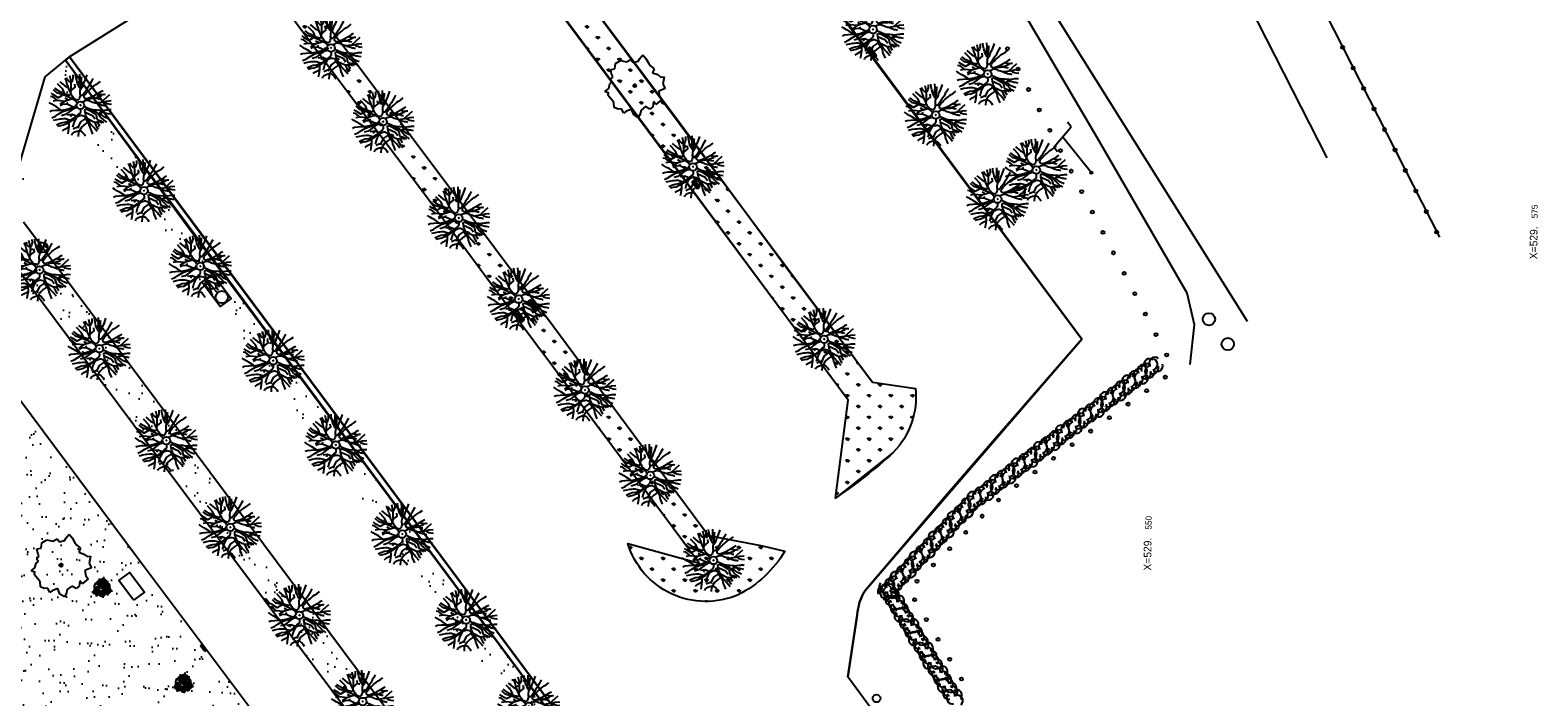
# Model space of a CAD drawing. Header units: metres. Extents: x 1575778 to 1575976, y 2262958 to 2263172.
# Tile 16 of 21: x 1575878 to 1575976, y 2263055 to 2263099. Entities that reach past the tile are written whole.
import ezdxf

# ---------------------------------------------------------------- set-up
doc = ezdxf.new("R2010")
doc.units = ezdxf.units.M
doc.header["$LTSCALE"] = 2
doc.header["$PDMODE"] = 34
doc.header["$PDSIZE"] = 0.3
doc.linetypes.add('CONTINU', pattern=[0])
doc.layers.get('0').update_dxf_attribs({"linetype": 'CONTINUOUS'})
for name, color, linetype in [('Enrobé', 254, 'CONTINUOUS'), ('Plan de masse', 253, 'CONTINUOUS'), ('Terre végétale', 3, 'CONTINUOUS'), ('VRD_REGARDS', 134, 'CONTINUOUS')]:
    doc.layers.add(name, color=color, linetype=linetype)
doc.layers.add('Muret', color=7, linetype='CONTINUOUS', lineweight=30)
pattern_1 = [(90, (0, 0), (-0.707106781, 0.707106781), [0.1875, -1.226713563]), (45, (0, 0), (-0.7071067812, 0.7071067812), [0.1875, -0.8125]), (135, (0, 0), (-0.7071067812, -0.7071067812), [0.1875, -0.8125])]

# ---------------------------------------------------------------- blocks, each defined once
blk = doc.blocks.new('188')
blk.add_circle((0, 0), 0.0197)
for centre, radius, start, end in [((-0.314, 0.016), 0.259, 60.95534, 290.4982), ((-0.136, 0.224), 0.244, 42.78405, 187.19433), ((-0.122, 0.103), 0.127, 45.63279, 268.81365), ((-0.039, -0.013), 0.173, 137.9595, 303.82294), ((0.064, 0.343), 0.149, 334.0644, 169.96976), ((0.028, 0.061), 0.114, 300.44881, 141.99452), ((0.277, 0.224), 0.231, 300.57948, 149.49282), ((0.285, -0.091), 0.245, 259.46731, 105.59121), ((-0.172, -0.255), 0.225, 139.23448, 343.60533), ((0.065, -0.056), 0.156, 199.40288, 9.26113), ((0.207, -0.342), 0.221, 201.5434, 50.99664)]:
    blk.add_arc(centre, radius, start, end)
for p in [(-0.424, 0.029), (0.079, 0.341), (0.385, 0.246), (-0.128, -0.325), (0.138, -0.069), (0.198, -0.394), (0.306, -0.04)]:
    blk.add_point(p)
blk = doc.blocks.new('189')
h = blk.add_hatch()
h.set_pattern_fill('ANSI31', color=256, scale=0.2, style=0)
h.set_pattern_definition([(45, (-527485.07046, -148351.732363), (-0.0176776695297, 0.0176776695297), [])])
edge = h.paths.add_edge_path()
edge.add_arc((0, 0), 0.1, 0, 360)
for p, q in [((-1.432, 0.934), (-1.183, 1.121)), ((-1.183, 1.121), (-0.996, 1.121)), ((-0.996, 1.308), (-0.747, 1.37)), ((-0.996, 1.121), (-0.996, 1.308)), ((-0.747, 1.37), (-0.685, 1.557)), ((-0.685, 1.557), (-0.56, 1.806)), ((-0.56, 1.806), (-0.311, 1.681)), ((-0.311, 1.681), (-0.062, 1.93)), ((-0.062, 1.93), (0.311, 1.868)), ((0.311, 1.868), (0.56, 1.557)), ((0.56, 1.557), (0.872, 1.494)), ((0.872, 1.494), (0.872, 1.245)), ((0.872, 1.245), (1.183, 1.121)), ((1.183, 1.121), (1.37, 1.183)), ((1.37, 1.183), (1.681, 1.245)), ((1.681, 1.245), (1.681, 0.934)), ((-1.93, -0.249), (-1.744, 0)), ((-1.744, 0.934), (-1.432, 0.934)), ((-1.619, 0.685), (-1.744, 0.934)), ((-1.744, 0.623), (-1.619, 0.685)), ((-1.744, 0.249), (-1.744, 0.623)), ((-1.744, 0), (-1.744, 0.249)), ((1.681, 0.062), (1.432, -0.062)), ((1.681, 0.934), (1.619, 0.56)), ((1.619, 0.56), (1.619, 0.374)), ((1.619, 0.374), (1.681, 0.062)), ((-1.806, -0.498), (-1.93, -0.249)), ((-1.619, -0.623), (-1.806, -0.498)), ((-1.681, -0.934), (-1.619, -0.623)), ((-1.494, -0.934), (-1.681, -0.934)), ((-1.121, -1.059), (-1.494, -0.934)), ((1.432, -0.062), (1.619, -0.374)), ((1.868, -0.747), (1.494, -1.059)), ((1.619, -0.374), (1.681, -0.623)), ((1.681, -0.623), (1.868, -0.747)), ((-1.245, -1.432), (-1.121, -1.059)), ((-1.121, -1.744), (-1.245, -1.432)), ((-0.934, -1.681), (-1.121, -1.744)), ((-0.685, -1.494), (-0.934, -1.681)), ((-0.311, -1.494), (-0.685, -1.494)), ((-0.187, -1.806), (-0.311, -1.494)), ((0.062, -1.806), (-0.187, -1.806)), ((0.311, -1.557), (0.062, -1.806)), ((0.311, -1.806), (0.311, -1.557)), ((0.81, -1.806), (0.311, -1.806)), ((0.996, -1.245), (0.81, -1.557)), ((0.81, -1.557), (0.81, -1.806)), ((1.432, -1.37), (0.996, -1.245)), ((1.494, -1.059), (1.432, -1.37))]:
    blk.add_line(p, q)
blk.add_circle((0, 0), 0.1)
blk = doc.blocks.new('471')
for p, q in [((0, 0), (1.5, 0)), ((0, -0.5), (0, 0)), ((0.04, -0.08), (0.15, 0)), ((0.3, 0), (0.08, -0.14)), ((0.14, -0.2), (0.45, 0)), ((0.6, 0), (0.22, -0.26)), ((0.3, -0.3), (0.75, 0)), ((0.9, 0), (0.39, -0.34)), ((0.49, -0.37), (1.05, 0)), ((1.2, 0), (0.61, -0.39)), ((0.75, -0.4), (1.35, 0)), ((1.5, 0), (0.92, -0.39)), ((1.5, 0), (1.5, -0.5)), ((1.5, -0.5), (0, -0.5))]:
    blk.add_line(p, q)
blk.add_ellipse((0.75, 0.11), major_axis=(0.769, 0), ratio=0.666667, start_param=-2.920278, end_param=-0.221314)
blk = doc.blocks.new('190')
for p, q in [((0.052, 0), (-0.052, 0)), ((0, -0.052), (0, 0.052))]:
    blk.add_line(p, q)
for points in [[(-0.619, 1.938), (-0.559, 1.732), (-0.46, 1.523), (-0.354, 1.285), (-0.291, 1.169), (-0.206, 1.053), (-0.142, 0.946), (-0.07, 0.952), (-0.02, 0.98), (0.016, 1.059), (0.061, 1.245), (0.098, 1.367), (0.171, 1.51), (0.208, 1.653), (0.282, 1.81), (0.336, 2.007)], [(-0.329, 1.239), (-0.245, 1.528), (-0.28, 2.015)], [(-0.09, 2.033), (-0.007, 1.626), (0.102, 1.375)], [(0.405, 1.994), (0.376, 1.859), (0.388, 1.766), (0.396, 1.687), (0.438, 1.6), (0.48, 1.557), (0.566, 1.542), (0.639, 1.591), (0.746, 1.669), (0.873, 1.838)], [(-1.176, 0.542), (-1.281, 0.892), (-1.358, 1.058), (-1.428, 1.273), (-1.465, 1.412)], [(-0.975, 1.17), (-1.217, 1.309)], [(-0.144, 0.639), (-0.647, 0.843), (-0.975, 1.17), (-1.062, 1.55), (-1.169, 1.665)], [(-0.44, 1.229), (-0.82, 1.291), (-0.941, 1.636), (-0.968, 1.79)], [(-0.084, 0.235), (-0.076, 0.245), (-0.062, 0.33), (-0.074, 0.466), (-0.144, 0.639), (-0.44, 1.229), (-0.646, 1.539), (-0.688, 1.589), (-0.738, 1.896)], [(0.437, 0.574), (0.37, 0.496), (0.276, 0.425), (0.182, 0.369), (0.097, 0.362), (0.039, 0.398), (-0.01, 0.492), (-0.038, 0.629), (-0.043, 0.765), (-0.014, 0.901), (0.002, 1.001), (0.132, 1.122), (0.27, 1.286), (0.378, 1.415), (0.51, 1.6), (0.67, 1.921)], [(0.132, 1.122), (0.476, 1.119), (0.579, 1.291)], [(1.723, 0.836), (1.536, 0.765), (1.37, 0.702), (1.204, 0.625), (1.038, 0.576), (0.888, 0.52), (0.686, 0.464), (0.578, 0.437), (0.47, 0.423), (0.428, 0.452), (0.413, 0.495), (0.421, 0.545), (0.45, 0.595), (0.515, 0.666), (0.603, 0.759), (0.675, 0.816), (0.747, 0.901), (0.855, 0.994), (0.993, 1.144), (1.109, 1.257), (1.182, 1.336), (1.239, 1.392)], [(0.655, 0.801), (0.898, 0.871), (1.071, 0.985), (1.258, 1.07), (1.587, 1.273)], [(0.686, 0.829), (0.676, 0.931), (0.713, 1.067), (0.728, 1.196), (0.773, 1.303), (0.838, 1.425), (0.926, 1.625), (1.021, 1.76)], [(0.711, 1.062), (0.821, 1.152), (0.894, 1.223), (0.995, 1.308), (1.082, 1.401), (1.24, 1.613)], [(-1.117, -0.371), (-1.319, -0.081), (-1.419, -0.002), (-1.525, 0.064), (-1.618, 0.137), (-1.796, 0.23), (-2.008, 0.328)], [(-1.963, 0.534), (-1.722, 0.466), (-1.45, 0.442), (-1.157, 0.397), (-0.957, 0.331), (-0.679, 0.22), (-0.472, 0.112), (-0.329, 0.06), (-0.249, 0.019)], [(-1.807, 0.935), (-1.668, 0.889), (-1.462, 0.758), (-1.27, 0.62), (-1.148, 0.519), (-0.835, 0.351), (-0.435, 0.198), (-0.292, 0.167), (-0.199, 0.188), (-0.161, 0.191)], [(-0.472, 0.112), (-1.148, 0.135), (-1.39, 0.239)], [(-0.677, -0.381), (-0.803, -0.141), (-1.062, 0.014)], [(-0.435, 0.198), (-0.613, 0.549), (-0.837, 0.756), (-1.044, 0.791)], [(-0.647, 0.843), (-1.01, 0.877)], [(-0.613, 0.549), (-0.561, 0.687)], [(-0.396, 0.741), (-0.492, 0.981)], [(0.239, 0.074), (0.295, 0.074), (0.388, 0.051), (0.459, 0.029), (0.546, -0.015), (0.602, -0.073), (0.645, -0.145), (0.679, -0.217), (0.715, -0.282), (0.758, -0.347), (0.814, -0.42), (0.857, -0.485), (0.906, -0.571), (0.934, -0.636), (0.992, -0.708), (1.041, -0.781), (1.083, -0.86), (1.154, -0.918), (1.19, -0.976), (1.24, -1.019)], [(1.739, -0.191), (1.585, -0.153), (1.326, -0.13), (0.983, -0.076), (0.782, -0.017), (0.653, 0.034), (0.56, 0.071), (0.504, 0.136), (0.497, 0.207), (0.526, 0.272), (0.584, 0.329), (0.678, 0.357), (0.778, 0.377), (0.872, 0.391), (0.994, 0.405), (1.13, 0.41), (1.252, 0.416), (1.374, 0.423), (1.489, 0.429), (1.633, 0.413), (1.798, 0.389), (1.999, 0.38)], [(-0.168, -0.185), (-0.174, -0.214), (-0.224, -0.285), (-0.283, -0.356), (-0.362, -0.391), (-0.491, -0.383), (-0.677, -0.381), (-0.856, -0.393), (-1.143, -0.369), (-1.428, -0.274), (-1.621, -0.158), (-1.842, -0.076), (-2.034, -0.032)], [(-1.8, -0.948), (-1.67, -0.837), (-1.445, -0.632), (-1.264, -0.397), (-1.472, -0.374), (-1.679, -0.329), (-1.851, -0.227), (-2.029, -0.149)], [(-1.953, -0.569), (-1.767, -0.571), (-1.575, -0.61), (-1.443, -0.63)], [(-0.288, -0.878), (-0.682, -0.848), (-1.01, -1.004), (-1.338, -0.917)], [(-0.699, -0.452), (-1.01, -0.589), (-1.304, -0.796)], [(-1.264, -0.397), (-0.985, -0.428), (-0.699, -0.452), (-0.542, -0.475), (-0.434, -0.512), (-0.378, -0.534), (-0.328, -0.584), (-0.271, -0.671), (-0.25, -0.757), (-0.288, -0.878), (-0.302, -1.008), (-0.319, -1.208), (-0.349, -1.379), (-0.43, -1.515), (-0.459, -1.601), (-0.565, -1.955)], [(-0.803, -0.141), (-0.975, -0.193)], [(-0.219, -2.023), (-0.23, -1.674), (-0.249, -1.357), (-0.195, -0.963), (-0.143, -0.748), (-0.048, -0.549), (0.025, -0.441), (0.075, -0.413), (0.133, -0.435), (0.182, -0.5), (0.245, -0.615), (0.331, -0.709), (0.409, -0.818), (0.479, -0.912), (0.507, -0.976), (0.543, -1.042), (0.543, -1.107), (0.535, -1.163), (0.52, -1.235), (0.526, -1.35), (0.533, -1.451), (0.546, -1.551), (0.559, -1.651), (0.572, -1.745), (0.601, -1.81), (0.632, -1.934)], [(-0.195, -0.963), (0.026, -1.435), (-0.077, -1.849), (-0.043, -1.935)], [(-0.048, -0.549), (0.199, -1.021), (0.182, -1.297)], [(0.787, -1.087), (0.644, -0.934), (0.545, -0.862), (0.459, -0.775), (0.332, -0.602), (0.261, -0.472), (0.212, -0.378), (0.163, -0.27), (0.127, -0.215)], [(0.245, -0.615), (0.406, -1.09), (0.268, -1.418), (0.406, -1.625), (0.493, -1.832)], [(0.622, -0.106), (0.681, -0.045), (0.731, -0.045), (0.832, -0.09), (0.889, -0.14), (0.953, -0.177), (1.017, -0.228), (1.074, -0.257), (1.131, -0.314), (1.174, -0.373), (1.202, -0.423), (1.238, -0.459), (1.294, -0.524)], [(0.859, -0.488), (1, -0.579), (1.114, -0.659), (1.27, -0.746), (1.385, -0.819), (1.513, -0.87), (1.754, -1.032)], [(1.46, -0.389), (1.367, -0.367), (1.282, -0.337), (1.21, -0.308), (1.109, -0.286), (1.053, -0.25), (1.038, -0.206), (1.039, -0.156), (1.077, -0.091)], [(1.183, -0.698), (1.926, -0.657)], [(1.328, -0.783), (1.356, -0.905), (1.426, -1.006), (1.483, -1.085), (1.622, -1.229)], [(1.368, -0.134), (1.384, -0.181), (1.44, -0.239), (1.468, -0.289), (1.526, -0.34), (1.582, -0.383), (1.64, -0.406), (1.698, -0.465)], [(-1.662, -1.174), (-1.593, -1.125), (-1.479, -1.119), (-1.371, -1.134), (-1.257, -1.171), (-1.143, -1.222), (-1.093, -1.259), (-1.036, -1.338), (-1.009, -1.445), (-1.003, -1.524), (-0.996, -1.624), (-1.016, -1.763)], [(-0.316, -1.172), (-0.62, -1.148), (-0.835, -1.16), (-1.05, -1.229), (-1.201, -1.3), (-1.382, -1.493)], [(-1.01, -1.004), (-1.027, -1.09)], [(0.026, -1.435), (0.32, -1.625), (0.355, -1.78)], [(0.173, -1.53), (0.13, -1.832)], [(0.863, -1.843), (0.739, -1.603), (0.698, -1.452), (0.669, -1.345), (0.635, -1.243), (0.62, -1.208), (0.534, -1.169)], [(0.625, -1.219), (0.628, -1.193), (0.649, -1.171), (0.692, -1.193), (0.772, -1.223), (0.828, -1.26), (0.893, -1.317), (0.956, -1.426), (1.005, -1.476), (1.056, -1.534), (1.17, -1.665)], [(0.763, -1.219), (0.786, -1.151), (0.765, -1.087), (0.808, -1.087), (0.844, -1.116), (0.901, -1.174), (0.987, -1.225), (1.108, -1.291), (1.18, -1.334), (1.251, -1.378), (1.386, -1.49)]]:
    blk.add_lwpolyline(points)
blk.add_circle((0, 0), 0.25)
blk = doc.blocks.new('480')
blk.add_circle((0, 0), 0.4)
blk = doc.blocks.new('376')
at = {"linetype": 'CONTINU', "ltscale": 3}
for p, q in [((-0.858, 2.835), (0.858, 3.137)), ((0, 0), (0, 2.986)), ((0.858, 3.137), (0.858, 3.525)), ((-0.858, 2.441), (-0.858, 2.835))]:
    blk.add_line(p, q, dxfattribs=at)
blk.add_circle((0, 0), 0.0817, dxfattribs=at)

msp = doc.modelspace()

# ---------------------------------------------------------------- hatches: boundary and pattern name
at = {"layer": 'Plan de masse'}
h = msp.add_hatch(dxfattribs=at)
h.set_pattern_fill('AR-SAND', color=256, scale=1.000034, angle=35.56035, style=0)
h.set_pattern_definition([(161.0833, (1575975.0691, 2262894.7678), (-1.570411, -1.118337), [0, -1.520051, 0, -1.700057, 0, -1.625054]), (131.0833, (1575975.0691, 2262894.7678), (-3.330142, -0.0867), [0, -0.820027, 0, -1.370046, 0, -0.525018]), (91.0833, (1575975.7495, 2262893.743), (-1.727357, 2.591293), [0, -0.500017, 0, -1.80006, 0, -2.350079]), (81.0833, (1575975.7495, 2262893.743), (-2.394092, 2.018933), [0, -0.250008, 0, -1.18004, 0, -1.350045])])
h.paths.add_polyline_path([(1575917.805, 2263043.275), (1575919.062, 2263044.184), (1575920.606, 2263045.423), (1575921.025, 2263050.608), (1575916.979, 2263047.631), (1575919.025, 2263044.84), (1575918.736, 2263044.625), (1575904.23, 2263064.146), (1575892.758, 2263079.585), (1575880.038, 2263096.698), (1575878.797, 2263095.675), (1575915.253, 2263046.694)])
h.paths.add_polyline_path([(1575890.962, 2263081.185), (1575891.001, 2263082.105), (1575890.551, 2263082.124), (1575890.512, 2263081.204)], flags=24)
h.paths.add_polyline_path([(1575889.651, 2263082.772), (1575890.838, 2263081.17), (1575890.115, 2263080.634), (1575888.928, 2263082.236)], flags=16)
h = msp.add_hatch(dxfattribs=at)
h.set_pattern_fill('AR-SAND', color=256, scale=1.000034, angle=35.56035, style=0)
h.set_pattern_definition([(161.0833, (1575975.0691, 2262894.7678), (-1.570411, -1.118337), [0, -1.520051, 0, -1.700057, 0, -1.625054]), (131.0833, (1575975.0691, 2262894.7678), (-3.330142, -0.0867), [0, -0.820027, 0, -1.370046, 0, -0.525018]), (91.0833, (1575975.7495, 2262893.743), (-1.727357, 2.591293), [0, -0.500017, 0, -1.80006, 0, -2.350079]), (81.0833, (1575975.7495, 2262893.743), (-2.394092, 2.018933), [0, -0.250008, 0, -1.18004, 0, -1.350045])])
edge = h.paths.add_edge_path()
edge.add_line((1575912.079, 2263039.482), (1575894.1, 2263063.622))
edge.add_line((1575894.1, 2263063.622), (1575877.306, 2263086.171))
edge.add_line((1575877.306, 2263086.171), (1575877.571, 2263090.675))
edge.add_line((1575877.571, 2263090.675), (1575875.547, 2263084.876))
edge.add_line((1575875.547, 2263084.876), (1575892.369, 2263062.362))
edge.add_line((1575892.369, 2263062.362), (1575909.282, 2263039.679))
edge.add_arc((1575910.745, 2263040.496), 1.675, 209.17412, 322.76543)
for points in [[(1575878.883, 2263084.454), (1575878.556, 2263084.489), (1575878.591, 2263084.816, -0.414214)], [(1575878.521, 2263084.162), (1575878.556, 2263084.489), (1575878.229, 2263084.524, 0.414214)]]:
    msp.add_hatch(color=256, dxfattribs=at).paths.add_polyline_path(points)
h = msp.add_hatch(dxfattribs=at)
h.set_pattern_fill('AR-SAND', color=256, scale=1.000033, angle=-0.43966, style=0)
h.set_pattern_definition([(76.3911, (1575768.0006, 2262811.7717), (-1.258813, 1.460225), [0, -1.520051, 0, -1.700057, 0, -1.625054]), (46.3911, (1575768.0006, 2262811.7717), (-0.394385, 3.307842), [0, -0.8200274, 0, -1.370046, 0, -0.5250176]), (6.3911, (1575767.0432, 2262810.9995), (2.420392, 1.959659), [0, -0.500017, 0, -1.80006, 0, -2.350079]), (356.3911, (1575767.0432, 2262810.9995), (1.78881, 2.57059), [0, -0.250008, 0, -1.1800395, 0, -1.350045])])
edge = h.paths.add_edge_path()
edge.add_line((1575850.876, 2263068.802), (1575859.527, 2263069.05))
edge.add_arc((1575854.124, 2263090.783), 22.395, 283.96049, 329.55171)
edge.add_line((1575873.43, 2263079.434), (1575873.644, 2263076.966))
edge.add_line((1575873.644, 2263076.966), (1575872.977, 2263076.389))
edge.add_line((1575872.977, 2263076.389), (1575873.554, 2263075.722))
edge.add_line((1575873.554, 2263075.722), (1575874.221, 2263076.299))
edge.add_line((1575874.221, 2263076.299), (1575873.644, 2263076.966))
edge.add_line((1575873.644, 2263076.966), (1575873.43, 2263079.434))
edge.add_line((1575873.43, 2263079.434), (1575884.713, 2263064.307))
edge.add_line((1575884.713, 2263064.307), (1575884.233, 2263063.312))
edge.add_line((1575884.233, 2263063.312), (1575883.512, 2263062.774))
edge.add_line((1575883.512, 2263062.774), (1575884.469, 2263061.491))
edge.add_line((1575884.469, 2263061.491), (1575885.19, 2263062.03))
edge.add_line((1575885.19, 2263062.03), (1575884.233, 2263063.312))
edge.add_line((1575884.233, 2263063.312), (1575884.713, 2263064.307))
edge.add_line((1575884.713, 2263064.307), (1575897.892, 2263046.71))
edge.add_line((1575897.892, 2263046.71), (1575896.817, 2263045.921))
edge.add_line((1575896.817, 2263045.921), (1575896.638, 2263045.765))
edge.add_line((1575896.638, 2263045.765), (1575894.147, 2263043.921))
edge.add_line((1575894.147, 2263043.921), (1575888.272, 2263051.858))
edge.add_line((1575888.272, 2263051.858), (1575873.415, 2263040.871))
edge.add_line((1575873.415, 2263040.871), (1575873.333, 2263041.004))
edge.add_line((1575873.333, 2263041.004), (1575871.57, 2263039.645))
edge.add_line((1575871.57, 2263039.645), (1575870.958, 2263040.704))
edge.add_line((1575870.958, 2263040.704), (1575867.895, 2263045.087))
edge.add_line((1575867.895, 2263045.087), (1575868.23, 2263045.375))
edge.add_line((1575868.23, 2263045.375), (1575867.942, 2263045.711))
edge.add_line((1575867.942, 2263045.711), (1575867.606, 2263045.423))
edge.add_line((1575867.606, 2263045.423), (1575867.895, 2263045.087))
edge.add_line((1575867.895, 2263045.087), (1575870.958, 2263040.704))
edge.add_line((1575870.958, 2263040.704), (1575866.159, 2263047.13))
edge.add_line((1575866.159, 2263047.13), (1575866.098, 2263047.023))
edge.add_line((1575866.098, 2263047.023), (1575850.285, 2263068.348))
edge.add_line((1575850.285, 2263068.348), (1575850.876, 2263068.802))
at = {"layer": 'Terre végétale'}
h = msp.add_hatch(dxfattribs=at)
h.set_pattern_fill('GRASS', color=256, style=0)
h.set_pattern_definition(pattern_1)
edge = h.paths.add_edge_path()
edge.add_line((1575903.672, 2263111.361), (1575905.191, 2263112.499))
edge.add_line((1575905.191, 2263112.499), (1575932.627, 2263075.72))
edge.add_line((1575932.627, 2263075.72), (1575935.437, 2263075.301))
edge.add_arc((1575930.204, 2263074.781), 5.259, -44.12407, 5.66743, ccw=False)
edge.add_line((1575933.979, 2263071.12), (1575930.213, 2263068.147))
edge.add_line((1575930.213, 2263068.147), (1575931.042, 2263074.537))
edge.add_line((1575931.042, 2263074.537), (1575903.672, 2263111.361))
h = msp.add_hatch(dxfattribs=at)
h.set_pattern_fill('GRASS', color=256, style=0)
h.set_pattern_definition(pattern_1)
edge = h.paths.add_edge_path()
edge.add_line((1575890.204, 2263101.805), (1575893.476, 2263103.86))
edge.add_arc((1575894.338, 2263099.199), 4.74, 22.77648, 100.4708, ccw=False)
edge.add_line((1575898.708, 2263101.034), (1575895.141, 2263101.652))
edge.add_line((1575895.141, 2263101.652), (1575904.265, 2263089.491))
edge.add_line((1575904.265, 2263089.491), (1575911.8, 2263079.401))
edge.add_line((1575911.8, 2263079.401), (1575917.936, 2263071.115))
edge.add_line((1575917.936, 2263071.115), (1575921.948, 2263065.726))
edge.add_line((1575921.948, 2263065.726), (1575925.462, 2263065.037))
edge.add_line((1575925.462, 2263065.037), (1575926.911, 2263064.691))
edge.add_arc((1575920.581, 2263068.417), 7.345, 296.66922, 329.51077, ccw=False)
edge.add_arc((1575921.773, 2263066.734), 5.315, 196.85089, 293.33321, ccw=False)
edge.add_line((1575916.687, 2263065.193), (1575921.343, 2263063.907))
edge.add_line((1575921.343, 2263063.907), (1575915.678, 2263071.524))
edge.add_line((1575915.678, 2263071.524), (1575908.005, 2263081.821))
edge.add_line((1575908.005, 2263081.821), (1575903.769, 2263087.522))
edge.add_line((1575903.769, 2263087.522), (1575898.435, 2263094.599))
edge.add_line((1575898.435, 2263094.599), (1575893.744, 2263100.924))
edge.add_line((1575893.744, 2263100.924), (1575890.204, 2263101.805))

# ---------------------------------------------------------------- linework, layer by layer
at = {"layer": 'Enrobé', "elevation": -0.439}
msp.add_lwpolyline([(1575935.177, 2263050.858), (1575931.021, 2263056.507), (1575931.323, 2263058.515), (1575931.635, 2263060.515, -0.131512), (1575932.166, 2263062.155), (1575946.261, 2263078.519), (1575915.417, 2263120.154), (1575905.191, 2263112.499), (1575932.627, 2263075.72), (1575935.437, 2263075.301, -0.220741), (1575933.979, 2263071.12), (1575930.213, 2263068.147), (1575931.042, 2263074.537), (1575903.672, 2263111.361), (1575903.934, 2263111.009), (1575903.894, 2263110.964), (1575903.346, 2263107.191, -0.503314), (1575902.642, 2263107.026, -0.300546), (1575901.609, 2263110.255), (1575901.609, 2263110.255), (1575880.302, 2263096.915), (1575916.951, 2263047.63)], format="xyb", dxfattribs=at)
at = {"layer": 'Muret', "linetype": 'Continuous'}
for points in [[(1575918.736, 2263044.625), (1575901.134, 2263068.244), (1575894.427, 2263077.261), (1575887.938, 2263085.972), (1575880.038, 2263096.698)], [(1575919.025, 2263044.839), (1575901.455, 2263068.483), (1575894.748, 2263077.5), (1575888.259, 2263086.211), (1575880.302, 2263096.915)]]:
    msp.add_lwpolyline(points, dxfattribs=at)
at = {"layer": 'Plan de masse'}
for p, q in [((1575878.726, 2263095.617), (1575880.302, 2263096.915)), ((1575875.547, 2263084.876), (1575878.726, 2263095.617)), ((1575881.247, 2263077.278), (1575875.547, 2263084.876)), ((1575873.43, 2263079.434), (1575884.713, 2263064.307))]:
    msp.add_line(p, q, dxfattribs=at)
at = {"layer": 'Plan de masse', "flags": 128}
for points in [[(1575925.489, 2263171.716), (1575969.57, 2263085.156)], [(1575962.263, 2263090.344), (1575927.881, 2263157.819), (1575927.205, 2263159.158), (1575921.732, 2263170.581)], [(1575877.306, 2263086.171), (1575912.079, 2263039.482)], [(1575953.103, 2263081.543), (1575953.593, 2263079.47), (1575953.301, 2263076.853)], [(1575909.282, 2263039.679), (1575881.247, 2263077.278)], [(1575884.469, 2263061.491), (1575883.512, 2263062.773), (1575884.233, 2263063.312), (1575885.19, 2263062.03), (1575884.469, 2263061.491)]]:
    msp.add_lwpolyline(points, dxfattribs=at)
for points in [[(1575957.071, 2263079.668), (1575940.662, 2263105.837), (1575921.587, 2263138.322, -0.017364), (1575921.156, 2263139.102, -0.033262), (1575920.487, 2263140.671)], [(1575920.336, 2263124.357), (1575924.204, 2263128.666, -0.177027), (1575924.862, 2263128.92, -0.174009), (1575925.519, 2263128.699), (1575928.253, 2263124.005), (1575947.259, 2263091.627), (1575953.103, 2263081.543)], [(1575884.713, 2263064.307), (1575899.172, 2263045.001), (1575900.985, 2263042.537, -0.089564), (1575902.611, 2263039.164, -0.121961), (1575902.751, 2263034.101), (1575901.698, 2263031.491)]]:
    msp.add_lwpolyline(points, format="xyb", dxfattribs=at)
for points, elevation in [([(1575915.417, 2263120.154), (1575922.903, 2263110.003), (1575930.011, 2263100.403), (1575937.763, 2263089.965), (1575946.261, 2263078.519), (1575941.029, 2263072.486), (1575937.373, 2263068.263), (1575932.166, 2263062.155, 0.131513), (1575931.635, 2263060.515), (1575931.323, 2263058.515), (1575931.021, 2263056.507)], -0.371), ([(1575932.627, 2263075.72), (1575935.437, 2263075.301, -0.22074), (1575933.979, 2263071.12, -0.033116), (1575930.213, 2263068.147), (1575931.042, 2263074.537), (1575925.262, 2263082.307), (1575918.037, 2263092.09), (1575912.976, 2263098.885), (1575903.672, 2263111.361)], -0.24)]:
    msp.add_lwpolyline(points, format="xyb", dxfattribs=dict(at, elevation=elevation))
at = {"layer": 'Plan de masse', "elevation": -0.379, "flags": 128}
msp.add_lwpolyline([(1575905.191, 2263112.499), (1575913.407, 2263101.528), (1575919.75, 2263093.039), (1575927.313, 2263082.804), (1575932.627, 2263075.72)], dxfattribs=at)
at = {"layer": 'Plan de masse', "elevation": -0.397, "flags": 128}
msp.add_lwpolyline([(1575890.204, 2263101.805), (1575893.476, 2263103.86, -0.352618), (1575898.708, 2263101.034), (1575895.141, 2263101.652), (1575904.265, 2263089.491), (1575911.8, 2263079.401), (1575917.936, 2263071.115), (1575921.948, 2263065.726), (1575925.462, 2263065.037), (1575926.911, 2263064.691, -0.144287), (1575923.878, 2263061.854, -0.447753), (1575916.687, 2263065.193), (1575921.343, 2263063.907), (1575915.678, 2263071.524), (1575908.005, 2263081.821), (1575903.769, 2263087.522), (1575898.435, 2263094.599), (1575893.744, 2263100.924), (1575890.204, 2263101.805)], format="xyb", close=True, dxfattribs=at)
at = {"layer": 'Plan de masse', "flags": 128}
for points in [[(1575919.025, 2263044.839), (1575893.047, 2263079.799), (1575880.302, 2263096.915), (1575880.038, 2263096.698), (1575892.758, 2263079.585), (1575918.736, 2263044.625)], [(1575889.651, 2263082.772), (1575890.838, 2263081.17), (1575890.115, 2263080.634), (1575888.928, 2263082.236)]]:
    msp.add_lwpolyline(points, close=True, dxfattribs=at)
at = {"layer": 'Plan de masse'}
for centre, radius in [((1575941.421, 2263097.451), 0.1), ((1575941.421, 2263097.451), 0.1), ((1575963.27, 2263097.528), 0.1), ((1575942.112, 2263096.12), 0.1), ((1575942.112, 2263096.12), 0.1), ((1575963.95, 2263096.192), 0.1), ((1575942.804, 2263094.789), 0.1), ((1575942.804, 2263094.789), 0.1), ((1575964.631, 2263094.855), 0.1), ((1575943.495, 2263093.457), 0.1), ((1575943.495, 2263093.457), 0.1), ((1575965.312, 2263093.518), 0.1), ((1575944.187, 2263092.126), 0.1), ((1575944.187, 2263092.126), 0.1), ((1575965.993, 2263092.181), 0.1), ((1575944.878, 2263090.795), 0.1), ((1575944.878, 2263090.795), 0.1), ((1575966.673, 2263090.845), 0.1), ((1575945.57, 2263089.464), 0.1), ((1575945.57, 2263089.464), 0.1), ((1575967.354, 2263089.508), 0.1), ((1575946.261, 2263088.133), 0.1), ((1575946.261, 2263088.133), 0.1), ((1575968.035, 2263088.171), 0.1), ((1575946.953, 2263086.802), 0.1), ((1575946.953, 2263086.802), 0.1), ((1575968.715, 2263086.835), 0.1), ((1575969.396, 2263085.498), 0.1), ((1575878.556, 2263084.489), 0.329), ((1575947.644, 2263085.47), 0.1), ((1575947.644, 2263085.47), 0.1), ((1575948.336, 2263084.139), 0.1), ((1575948.336, 2263084.139), 0.1), ((1575949.027, 2263082.808), 0.1), ((1575949.027, 2263082.808), 0.1), ((1575949.719, 2263081.477), 0.1), ((1575949.719, 2263081.477), 0.1), ((1575950.41, 2263080.146), 0.1), ((1575950.41, 2263080.146), 0.1), ((1575951.102, 2263078.815), 0.1), ((1575951.102, 2263078.815), 0.1), ((1575951.793, 2263077.483), 0.1), ((1575951.793, 2263077.483), 0.1), ((1575951.709, 2263076.035), 0.1), ((1575951.709, 2263076.035), 0.1), ((1575950.494, 2263075.156), 0.1), ((1575950.494, 2263075.156), 0.1), ((1575949.28, 2263074.276), 0.1), ((1575949.28, 2263074.276), 0.1), ((1575948.065, 2263073.396), 0.1), ((1575948.065, 2263073.396), 0.1), ((1575946.85, 2263072.516), 0.1), ((1575946.85, 2263072.516), 0.1), ((1575944.428, 2263070.745), 0.1), ((1575944.428, 2263070.745), 0.1), ((1575945.636, 2263071.635), 0.1), ((1575945.636, 2263071.635), 0.1), ((1575943.221, 2263069.854), 0.1), ((1575943.221, 2263069.854), 0.1), ((1575942.014, 2263068.963), 0.1), ((1575942.014, 2263068.963), 0.1), ((1575940.837, 2263068.039), 0.1), ((1575940.837, 2263068.039), 0.1), ((1575939.776, 2263066.978), 0.1), ((1575939.776, 2263066.978), 0.1), ((1575938.716, 2263065.917), 0.1), ((1575938.716, 2263065.917), 0.1), ((1575937.655, 2263064.856), 0.1), ((1575937.655, 2263064.856), 0.1), ((1575936.595, 2263063.795), 0.1), ((1575936.595, 2263063.795), 0.1), ((1575935.534, 2263062.734), 0.1), ((1575935.534, 2263062.734), 0.1), ((1575935.373, 2263061.526), 0.1), ((1575935.373, 2263061.526), 0.1), ((1575936.136, 2263060.234), 0.1), ((1575936.136, 2263060.234), 0.1), ((1575936.9, 2263058.943), 0.1), ((1575936.9, 2263058.943), 0.1), ((1575937.663, 2263057.652), 0.1), ((1575937.663, 2263057.652), 0.1), ((1575938.426, 2263056.361), 0.1), ((1575938.426, 2263056.361), 0.1), ((1575932.892, 2263055.094), 0.25)]:
    msp.add_circle(centre, radius, dxfattribs=at)
for centre, start, end in [((1575950.28, 2263076.479), 53.57871, 197.19018), ((1575950.501, 2263076.553), 51.956, 201.38312), ((1575950.153, 2263076.439), 267.56682, 56.99324), ((1575950.688, 2263076.866), 51.956, 201.38312), ((1575950.753, 2263076.408), 87.56682, 236.99324), ((1575951.04, 2263076.959), 51.956, 201.38312), ((1575950.897, 2263076.638), 233.57871, 17.19018), ((1575950.828, 2263076.868), 280.58856, 64.199), ((1575951.168, 2263076.777), 233.57871, 17.19018), ((1575948.842, 2263075.397), 53.57871, 197.19018), ((1575949.063, 2263075.47), 51.956, 201.38312), ((1575949.249, 2263075.783), 51.956, 201.38312), ((1575949.601, 2263075.876), 51.956, 201.38312), ((1575949.737, 2263076.071), 53.57871, 197.19018), ((1575949.39, 2263075.785), 280.58856, 64.199), ((1575949.73, 2263075.694), 233.57871, 17.19018), ((1575950.009, 2263076.209), 53.57871, 197.19018), ((1575949.866, 2263075.889), 231.956, 21.38312), ((1575950.078, 2263075.98), 100.58856, 244.199), ((1575950.218, 2263075.982), 231.956, 21.38312), ((1575950.405, 2263076.295), 231.956, 21.38312), ((1575950.625, 2263076.368), 233.57871, 17.19018), ((1575947.811, 2263074.7), 51.956, 201.38312), ((1575948.163, 2263074.793), 51.956, 201.38312), ((1575948.299, 2263074.988), 53.57871, 197.19018), ((1575947.951, 2263074.703), 280.58856, 64.199), ((1575948.571, 2263075.126), 53.57871, 197.19018), ((1575948.428, 2263074.806), 231.956, 21.38312), ((1575948.64, 2263074.897), 100.58856, 244.199), ((1575948.78, 2263074.899), 231.956, 21.38312), ((1575948.715, 2263075.357), 267.56682, 56.99324), ((1575948.967, 2263075.212), 231.956, 21.38312), ((1575949.315, 2263075.325), 87.56682, 236.99324), ((1575949.187, 2263075.286), 233.57871, 17.19018), ((1575949.458, 2263075.556), 233.57871, 17.19018), ((1575946.373, 2263073.618), 51.956, 201.38312), ((1575946.725, 2263073.711), 51.956, 201.38312), ((1575946.861, 2263073.906), 53.57871, 197.19018), ((1575946.513, 2263073.62), 280.58856, 64.199), ((1575947.133, 2263074.044), 53.57871, 197.19018), ((1575946.99, 2263073.724), 231.956, 21.38312), ((1575947.201, 2263073.815), 100.58856, 244.199), ((1575947.404, 2263074.314), 53.57871, 197.19018), ((1575947.342, 2263073.817), 231.956, 21.38312), ((1575947.624, 2263074.388), 51.956, 201.38312), ((1575947.276, 2263074.274), 267.56682, 56.99324), ((1575947.528, 2263074.13), 231.956, 21.38312), ((1575947.876, 2263074.243), 87.56682, 236.99324), ((1575947.749, 2263074.203), 233.57871, 17.19018), ((1575948.02, 2263074.473), 233.57871, 17.19018), ((1575948.292, 2263074.612), 233.57871, 17.19018), ((1575944.935, 2263072.535), 51.956, 201.38312), ((1575945.287, 2263072.628), 51.956, 201.38312), ((1575945.423, 2263072.823), 53.57871, 197.19018), ((1575945.075, 2263072.538), 280.58856, 64.199), ((1575945.694, 2263072.961), 53.57871, 197.19018), ((1575945.763, 2263072.732), 100.58856, 244.199), ((1575945.966, 2263073.232), 53.57871, 197.19018), ((1575945.903, 2263072.734), 231.956, 21.38312), ((1575946.186, 2263073.305), 51.956, 201.38312), ((1575945.838, 2263073.192), 267.56683, 56.99324), ((1575946.09, 2263073.047), 231.956, 21.38312), ((1575946.438, 2263073.16), 87.56683, 236.99324), ((1575946.311, 2263073.121), 233.57871, 17.19018), ((1575946.582, 2263073.391), 233.57871, 17.19018), ((1575946.854, 2263073.529), 233.57871, 17.19018), ((1575943.497, 2263071.453), 51.956, 201.38312), ((1575943.849, 2263071.546), 51.956, 201.38312), ((1575943.985, 2263071.741), 53.57871, 197.19018), ((1575944.256, 2263071.879), 53.57871, 197.19018), ((1575944.325, 2263071.65), 100.58856, 244.199), ((1575944.528, 2263072.149), 53.57871, 197.19018), ((1575944.748, 2263072.223), 51.956, 201.38312), ((1575944.4, 2263072.109), 267.56683, 56.99324), ((1575944.652, 2263071.964), 231.956, 21.38312), ((1575945, 2263072.078), 87.56683, 236.99324), ((1575944.873, 2263072.038), 233.57871, 17.19018), ((1575945.144, 2263072.308), 233.57871, 17.19018), ((1575945.415, 2263072.447), 233.57871, 17.19018), ((1575945.551, 2263072.641), 231.956, 21.38312), ((1575942.547, 2263070.658), 53.57871, 197.19018), ((1575942.818, 2263070.796), 53.57871, 197.19018), ((1575942.887, 2263070.567), 100.58856, 244.199), ((1575943.089, 2263071.067), 53.57871, 197.19018), ((1575943.31, 2263071.14), 51.956, 201.38312), ((1575942.962, 2263071.027), 267.56683, 56.99324), ((1575943.214, 2263070.882), 231.956, 21.38312), ((1575943.562, 2263070.995), 87.56683, 236.99324), ((1575943.434, 2263070.956), 233.57871, 17.19018), ((1575943.706, 2263071.226), 233.57871, 17.19018), ((1575943.637, 2263071.455), 280.58856, 64.199), ((1575943.977, 2263071.364), 233.57871, 17.19018), ((1575944.113, 2263071.559), 231.956, 21.38312), ((1575944.465, 2263071.652), 231.956, 21.38312), ((1575941.108, 2263069.576), 53.57871, 197.19018), ((1575941.38, 2263069.714), 53.57871, 197.19018), ((1575941.651, 2263069.984), 53.57871, 197.19018), ((1575941.872, 2263070.058), 51.956, 201.38312), ((1575941.524, 2263069.944), 267.56683, 56.99324), ((1575941.776, 2263069.799), 231.956, 21.38312), ((1575942.058, 2263070.37), 51.956, 201.38312), ((1575942.124, 2263069.913), 87.56683, 236.99324), ((1575941.996, 2263069.873), 233.57871, 17.19018), ((1575942.41, 2263070.463), 51.956, 201.38312), ((1575942.267, 2263070.143), 233.57871, 17.19018), ((1575942.199, 2263070.373), 280.58856, 64.199), ((1575942.539, 2263070.282), 233.57871, 17.19018), ((1575942.675, 2263070.476), 231.956, 21.38312), ((1575943.027, 2263070.569), 231.956, 21.38312), ((1575939.942, 2263068.631), 53.57871, 197.19018), ((1575940.213, 2263068.902), 53.57871, 197.19018), ((1575940.433, 2263068.975), 51.956, 201.38312), ((1575940.085, 2263068.862), 267.56683, 56.99324), ((1575940.62, 2263069.288), 51.956, 201.38312), ((1575940.685, 2263068.83), 87.56683, 236.99324), ((1575940.558, 2263068.791), 233.57871, 17.19018), ((1575940.972, 2263069.381), 51.956, 201.38312), ((1575940.829, 2263069.061), 233.57871, 17.19018), ((1575940.76, 2263069.29), 280.58856, 64.199), ((1575941.101, 2263069.199), 233.57871, 17.19018), ((1575941.237, 2263069.394), 231.956, 21.38312), ((1575941.449, 2263069.485), 100.58856, 244.199), ((1575941.589, 2263069.487), 231.956, 21.38312), ((1575938.788, 2263067.768), 62.99139, 206.60281), ((1575938.995, 2263067.893), 51.956, 201.38312), ((1575938.668, 2263067.708), 276.97956, 66.40566), ((1575939.182, 2263068.205), 51.956, 201.38312), ((1575939.247, 2263067.748), 87.56683, 236.99324), ((1575939.534, 2263068.298), 51.956, 201.38312), ((1575939.391, 2263067.978), 233.57871, 17.19018), ((1575939.67, 2263068.493), 53.57871, 197.19018), ((1575939.322, 2263068.208), 280.58856, 64.199), ((1575939.663, 2263068.117), 233.57871, 17.19018), ((1575939.799, 2263068.311), 231.956, 21.38312), ((1575940.011, 2263068.402), 100.58856, 244.199), ((1575940.151, 2263068.404), 231.956, 21.38312), ((1575940.338, 2263068.717), 231.956, 21.38312), ((1575937.751, 2263066.574), 61.36868, 210.79574), ((1575937.885, 2263066.913), 61.36868, 210.79574), ((1575938.217, 2263067.062), 61.36868, 210.79574), ((1575938.319, 2263067.276), 62.99139, 206.60281), ((1575938.022, 2263066.938), 290.00127, 73.6114), ((1575938.564, 2263067.457), 62.99139, 206.60281), ((1575938.373, 2263066.904), 242.99139, 26.60281), ((1575938.67, 2263067.242), 110.00127, 253.6114), ((1575938.476, 2263067.118), 241.36868, 30.79574), ((1575938.808, 2263067.267), 241.36868, 30.79574), ((1575938.941, 2263067.606), 241.36868, 30.79574), ((1575939.12, 2263067.708), 233.57871, 17.19018), ((1575936.643, 2263065.61), 61.36868, 210.79574), ((1575936.975, 2263065.759), 61.36868, 210.79574), ((1575937.077, 2263065.973), 62.99139, 206.60281), ((1575936.781, 2263065.635), 290.00127, 73.6114), ((1575937.322, 2263066.154), 62.99139, 206.60281), ((1575937.428, 2263065.939), 110.00127, 253.6114), ((1575937.234, 2263065.815), 241.36868, 30.79574), ((1575937.546, 2263066.465), 62.99139, 206.60281), ((1575937.566, 2263065.964), 241.36868, 30.79574), ((1575937.427, 2263066.405), 276.97956, 66.40566), ((1575937.699, 2263066.303), 241.36868, 30.79574), ((1575938.024, 2263066.472), 96.97956, 246.40566), ((1575937.904, 2263066.412), 242.99139, 26.60281), ((1575938.128, 2263066.723), 242.99139, 26.60281), ((1575935.835, 2263064.67), 62.99139, 206.60281), ((1575936.081, 2263064.851), 62.99139, 206.60281), ((1575936.186, 2263064.636), 110.00127, 253.6114), ((1575936.304, 2263065.162), 62.99139, 206.60281), ((1575936.51, 2263065.271), 61.36868, 210.79574), ((1575936.185, 2263065.102), 276.97956, 66.40566), ((1575936.457, 2263065), 241.36868, 30.79574), ((1575936.782, 2263065.169), 96.97956, 246.40566), ((1575936.663, 2263065.109), 242.99139, 26.60281), ((1575936.886, 2263065.42), 242.99139, 26.60281), ((1575937.131, 2263065.601), 242.99139, 26.60281), ((1575935.062, 2263063.859), 62.99139, 206.60281), ((1575935.268, 2263063.967), 61.36868, 210.79574), ((1575934.943, 2263063.799), 276.97956, 66.40566), ((1575935.401, 2263064.306), 61.36868, 210.79574), ((1575935.54, 2263063.866), 96.97956, 246.40566), ((1575935.421, 2263063.806), 242.99139, 26.60281), ((1575935.733, 2263064.456), 61.36868, 210.79574), ((1575935.644, 2263064.117), 242.99139, 26.60281), ((1575935.539, 2263064.331), 290.00127, 73.6114), ((1575935.89, 2263064.297), 242.99139, 26.60281), ((1575935.992, 2263064.512), 241.36868, 30.79574), ((1575936.324, 2263064.661), 241.36868, 30.79574), ((1575934.026, 2263062.664), 61.36868, 210.79574), ((1575934.159, 2263063.003), 61.36868, 210.79574), ((1575934.491, 2263063.153), 61.36868, 210.79574), ((1575934.594, 2263063.367), 62.99139, 206.60281), ((1575934.297, 2263063.028), 290.00127, 73.6114), ((1575934.839, 2263063.548), 62.99139, 206.60281), ((1575934.648, 2263062.994), 242.99139, 26.60281), ((1575934.944, 2263063.333), 110.00127, 253.6114), ((1575934.75, 2263063.209), 241.36868, 30.79574), ((1575935.082, 2263063.358), 241.36868, 30.79574), ((1575935.215, 2263063.697), 241.36868, 30.79574), ((1575933.352, 2263062.064), 62.99139, 206.60281), ((1575933.429, 2263062.354), 136.47191, 285.8971), ((1575933.488, 2263061.994), 136.47191, 285.8971), ((1575933.499, 2263062.134), 5.103, 148.71341), ((1575933.597, 2263062.245), 62.99139, 206.60281), ((1575933.703, 2263062.03), 110.00127, 253.6114), ((1575933.508, 2263061.905), 241.36868, 30.79574), ((1575933.781, 2263061.778), 136.47191, 285.8971), ((1575933.821, 2263062.556), 62.99139, 206.60281), ((1575933.622, 2263062.464), 318.09463, 101.7042), ((1575933.949, 2263062.016), 172.08163, 321.50735), ((1575933.734, 2263062.181), 318.09463, 101.7042), ((1575933.84, 2263062.055), 241.36868, 30.79574), ((1575933.701, 2263062.495), 276.97956, 66.40566), ((1575933.974, 2263062.394), 241.36868, 30.79574), ((1575933.977, 2263061.885), 318.09463, 101.7042), ((1575934.298, 2263062.563), 96.97956, 246.40566), ((1575934.029, 2263061.658), 316.47191, 105.8971), ((1575934.179, 2263062.502), 242.99139, 26.60281), ((1575934.402, 2263062.813), 242.99139, 26.60281), ((1575933.833, 2263061.552), 138.09463, 281.7042), ((1575933.861, 2263061.421), 352.08163, 141.50735), ((1575934.076, 2263061.256), 138.09463, 281.7042), ((1575934.188, 2263060.973), 138.09463, 281.7042), ((1575934.311, 2263061.303), 185.103, 328.71341), ((1575934.369, 2263060.818), 136.47191, 285.8971), ((1575934.322, 2263061.442), 316.47191, 105.8971), ((1575934.381, 2263061.083), 316.47191, 105.8971), ((1575934.562, 2263060.929), 318.09463, 101.7042), ((1575934.674, 2263060.646), 318.09463, 101.7042), ((1575934.428, 2263060.459), 136.47191, 285.8971), ((1575934.439, 2263060.599), 5.103, 148.71341), ((1575934.721, 2263060.243), 136.47191, 285.8971), ((1575934.773, 2263060.017), 138.09463, 281.7042), ((1575934.801, 2263059.886), 352.08163, 141.50735), ((1575934.889, 2263060.48), 172.08163, 321.50735), ((1575934.917, 2263060.35), 318.09463, 101.7042), ((1575934.969, 2263060.123), 316.47191, 105.8971), ((1575935.262, 2263059.907), 316.47191, 105.8971), ((1575935.016, 2263059.721), 138.09463, 281.7042), ((1575935.128, 2263059.437), 138.09463, 281.7042), ((1575935.251, 2263059.768), 185.103, 328.71341), ((1575935.309, 2263059.283), 136.47191, 285.8971), ((1575935.368, 2263058.924), 136.47191, 285.8971), ((1575935.379, 2263059.064), 5.103, 148.71341), ((1575935.321, 2263059.548), 316.47191, 105.8971), ((1575935.502, 2263059.394), 318.09463, 101.7042), ((1575935.614, 2263059.11), 318.09463, 101.7042), ((1575935.857, 2263058.815), 318.09463, 101.7042), ((1575935.661, 2263058.708), 136.47191, 285.8971), ((1575935.713, 2263058.482), 138.09463, 281.7042), ((1575935.741, 2263058.351), 352.08163, 141.50735), ((1575935.83, 2263058.945), 172.08163, 321.50735), ((1575935.957, 2263058.186), 138.09463, 281.7042), ((1575936.068, 2263057.902), 138.09463, 281.7042), ((1575935.909, 2263058.588), 316.47191, 105.8971), ((1575936.191, 2263058.233), 185.103, 328.71341), ((1575936.202, 2263058.372), 316.47191, 105.8971), ((1575936.261, 2263058.013), 316.47191, 105.8971), ((1575936.442, 2263057.859), 318.09463, 101.7042), ((1575936.249, 2263057.748), 136.47191, 285.8971), ((1575936.308, 2263057.389), 136.47191, 285.8971), ((1575936.319, 2263057.529), 5.103, 148.71341), ((1575936.601, 2263057.173), 136.47191, 285.8971), ((1575936.653, 2263056.947), 138.09463, 281.7042), ((1575936.681, 2263056.816), 352.08163, 141.50735), ((1575936.77, 2263057.41), 172.08163, 321.50735), ((1575936.554, 2263057.575), 318.09463, 101.7042), ((1575936.797, 2263057.28), 318.09463, 101.7042), ((1575936.849, 2263057.053), 316.47191, 105.8971), ((1575937.143, 2263056.837), 316.47191, 105.8971), ((1575936.897, 2263056.651), 138.09463, 281.7042), ((1575937.008, 2263056.367), 138.09463, 281.7042), ((1575937.131, 2263056.697), 185.103, 328.71341), ((1575937.189, 2263056.213), 136.47191, 285.8971), ((1575937.248, 2263055.854), 136.47191, 285.8971), ((1575937.259, 2263055.994), 5.103, 148.71341), ((1575937.202, 2263056.478), 316.47191, 105.8971), ((1575937.382, 2263056.324), 318.09463, 101.7042), ((1575937.494, 2263056.04), 318.09463, 101.7042), ((1575937.737, 2263055.744), 318.09463, 101.7042), ((1575937.541, 2263055.638), 136.47191, 285.8971), ((1575937.594, 2263055.412), 138.09463, 281.7042), ((1575937.621, 2263055.281), 352.08163, 141.50735), ((1575937.71, 2263055.875), 172.08163, 321.50735), ((1575937.837, 2263055.116), 138.09463, 281.7042), ((1575937.789, 2263055.518), 316.47191, 105.8971), ((1575938.083, 2263055.302), 316.47191, 105.8971), ((1575938.142, 2263054.943), 316.47191, 105.8971)]:
    msp.add_arc(centre, 0.375, start, end, dxfattribs=at)
at = {"layer": 'Terre végétale', "elevation": -0.24}
msp.add_lwpolyline([(1575903.672, 2263111.361), (1575905.191, 2263112.499), (1575932.627, 2263075.72), (1575935.437, 2263075.301, -0.22074), (1575933.979, 2263071.12), (1575930.213, 2263068.147), (1575931.042, 2263074.537), (1575903.672, 2263111.361)], format="xyb", close=True, dxfattribs=at)

# ---------------------------------------------------------------- block references
at = {"layer": 'Plan de masse'}
for name, p, xscale, yscale, rotation in [('190', (1575932.664, 2263098.698), 1.000033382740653, 1.000033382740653, 38.8910183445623), ('190', (1575897.344, 2263097.49), 1.000033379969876, 1.000033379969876, 38.89102443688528), ('190', (1575940.133, 2263095.793), 1.000033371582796, 1.000033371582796, 38.89101687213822), ('189', (1575917.141, 2263095.029), 1.000033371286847, 1.000033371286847, 38.89102093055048), ('190', (1575881.016, 2263093.763), 1.000033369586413, 1.000033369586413, 38.89102724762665), ('190', (1575900.739, 2263092.683), 1.000033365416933, 1.000033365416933, 38.89102380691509), ('190', (1575936.747, 2263093.12), 1.0000333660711, 1.0000333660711, 38.89101760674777), ('190', (1575920.932, 2263089.742), 1.000033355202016, 1.000033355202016, 38.89102023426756), ('376', (1575946.887, 2263089.369), 1.000033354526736, 1.000033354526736, 38.89101580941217), ('190', (1575943.299, 2263089.533), 1.000033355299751, 1.000033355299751, 38.89101645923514), ('190', (1575885.156, 2263088.187), 1.00003335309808, 1.00003335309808, 38.891026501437), ('190', (1575940.778, 2263087.641), 1.000033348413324, 1.000033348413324, 38.89101677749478), ('190', (1575905.668, 2263086.402), 1.000033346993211, 1.000033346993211, 38.89102294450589), ('190', (1575878.35, 2263083.027), 1.000033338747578, 1.000033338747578, 38.8910277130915), ('190', (1575888.824, 2263083.26), 1.000033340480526, 1.000033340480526, 38.89102598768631), ('190', (1575909.575, 2263081.122), 1.000033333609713, 1.000033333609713, 38.89102239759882), ('480', (1575889.566, 2263082.169), 1.000033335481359, 1.000033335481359, 38.89102573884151), ('480', (1575890.226, 2263081.254), 1.000033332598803, 1.000033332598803, 38.89102559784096), ('190', (1575882.246, 2263077.886), 1.00003332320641, 1.00003332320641, 38.89102699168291), ('190', (1575929.476, 2263078.506), 1.00003332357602, 1.00003332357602, 38.89101881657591), ('190', (1575893.573, 2263077.103), 1.000033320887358, 1.000033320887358, 38.89102504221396), ('480', (1575954.555, 2263079.814), 1.00003332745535, 1.00003332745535, 38.89101452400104), ('480', (1575955.777, 2263078.197), 1.000033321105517, 1.000033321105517, 38.89101420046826), ('190', (1575913.888, 2263075.197), 1.000033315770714, 1.000033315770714, 38.89102157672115), ('190', (1575886.617, 2263071.902), 1.000033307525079, 1.000033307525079, 38.89102634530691), ('190', (1575897.659, 2263071.615), 1.000033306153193, 1.000033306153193, 38.891024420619), ('190', (1575918.145, 2263069.629), 1.000033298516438, 1.000033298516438, 38.89102079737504), ('190', (1575890.777, 2263066.249), 1.000033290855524, 1.000033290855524, 38.89102560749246), ('190', (1575901.988, 2263065.804), 1.000033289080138, 1.000033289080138, 38.89102363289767), ('190', (1575922.262, 2263064.089), 1.000033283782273, 1.000033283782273, 38.89102017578), ('189', (1575879.754, 2263063.783), 1.000033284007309, 1.000033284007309, 38.89102750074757), ('188', (1575882.403, 2263062.29), 1.000033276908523, 1.000033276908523, 38.89102686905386), ('190', (1575895.288, 2263060.511), 1.000033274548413, 1.000033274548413, 38.89102485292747), ('190', (1575906.151, 2263060.217), 1.000033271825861, 1.000033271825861, 38.89102285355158), ('190', (1575899.41, 2263054.895), 1.000033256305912, 1.000033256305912, 38.89102398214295), ('190', (1575910.232, 2263054.571), 1.00003325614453, 1.00003325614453, 38.89102220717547), ('188', (1575887.692, 2263056.064), 1.000033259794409, 1.000033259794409, 38.89102601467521)]:
    msp.add_blockref(name, p, dxfattribs=dict(at, xscale=xscale, yscale=yscale, rotation=rotation))
for p, xscale, yscale, zscale, rotation in [((1575932.71, 2263096.86), 0.4678472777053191, 0.4678472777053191, 0.4678275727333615, 126.607531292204), ((1575921.973, 2263089.603), 0.3944405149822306, 0.3944405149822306, 0.3944239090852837, 305.8981510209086), ((1575920.866, 2263088.776), -0.3944405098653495, 0.3944405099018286, 0.3944239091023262, 127.3018219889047), ((1575910.373, 2263081.094), 0.5257880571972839, 0.5257880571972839, 0.5257659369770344, 306.5300737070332), ((1575909.261, 2263080.221), -0.5257880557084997, 0.5257880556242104, 0.525765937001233, 126.7843796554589), ((1575893.229, 2263061.209), 0.2604251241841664, 0.2604251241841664, 0.2604141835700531, 126.7093868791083), ((1575888.97, 2263058.607), 0.300012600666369, 0.300012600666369, 0.299999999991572, 306.5709280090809)]:
    msp.add_blockref('471', p, dxfattribs=dict(at, xscale=xscale, yscale=yscale, zscale=zscale, rotation=rotation))
at = {"layer": 'VRD_REGARDS', "xscale": 1.000033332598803, "yscale": 1.000033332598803, "rotation": 38.89102559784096}
msp.add_blockref('480', (1575890.226, 2263081.254), dxfattribs=at)

# ---------------------------------------------------------------- texts
at = {"layer": 'Plan de masse'}
for s, height, rotation, p in [('575', 0.4, 89.56048, (1575975.971, 2263086.39)), ('X=529.', 0.5, 89.56048, (1575975.951, 2263083.723)), ('550', 0.4, 89.56049, (1575950.814, 2263066.097)), ('X=529.', 0.5, 89.56049, (1575950.793, 2263063.431))]:
    msp.add_text(s, height=height, rotation=rotation, dxfattribs=at).set_placement(p)

doc.saveas('drawing.dxf')
